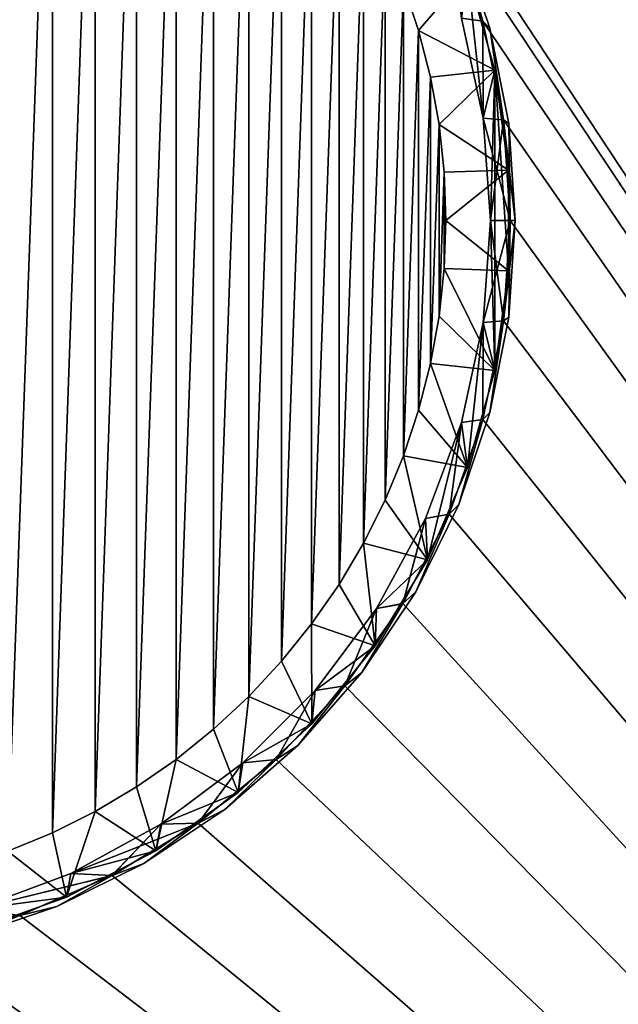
# Model space of a CAD drawing. Header units: metres. Extents: x -50 to 50, y -50 to 50.
# Tile 5 of 10: x 5 to 17, y -16 to 4. Entities that reach past the tile are written whole.
import ezdxf

# ---------------------------------------------------------------- set-up
doc = ezdxf.new("R2010")
doc.units = ezdxf.units.M
doc.layers.add('solid_BATH_SPOUT-SQUARE_ASM_SW0001', color=7, linetype='CONTINUOUS')

msp = doc.modelspace()

# ---------------------------------------------------------------- linework, layer by layer
at = {"layer": 'solid_BATH_SPOUT-SQUARE_ASM_SW0001'}
for points in [[(49.5, 48, 38.299999), (-49.5, 48, 38.299999), (-49.5, -48, 38.299999)], [(49.5, 48, 38.299999), (-49.5, -48, 38.299999), (49.5, -48, 38.299999)], [(49.5, 48, 31.5), (49.5, -48, 31.5), (12.730918, 7.741664, 31.5)], [(4.752854, 12.742458, -181.5), (5.649739, 12.37093, -181.5), (4.752854, -12.742458, -181.5)], [(5.649739, 12.37093, -181.5), (5.649739, -12.37093, -181.5), (4.752854, -12.742458, -181.5)], [(5.649739, 12.37093, -181.5), (6.517707, 11.936453, -181.5), (5.649739, -12.37093, -181.5)], [(6.517707, 11.936453, -181.5), (6.517707, -11.936453, -181.5), (5.649739, -12.37093, -181.5)], [(6.517707, 11.936453, -181.5), (7.352568, 11.441133, -181.5), (6.517707, -11.936453, -181.5)], [(7.352568, 11.441133, -181.5), (7.352568, -11.441133, -181.5), (6.517707, -11.936453, -181.5)], [(7.352568, 11.441133, -181.5), (8.150232, 10.887319, -181.5), (7.352568, -11.441133, -181.5)], [(8.150232, 10.887319, -181.5), (8.150232, -10.887319, -181.5), (7.352568, -11.441133, -181.5)], [(8.150232, 10.887319, -181.5), (8.906219, 10.278077, -181.5), (8.150232, -10.887319, -181.5)], [(8.906219, 10.278077, -181.5), (8.906219, -10.278077, -181.5), (8.150232, -10.887319, -181.5)], [(8.906219, 10.278077, -181.5), (9.616636, 9.616636, -181.5), (8.906219, -10.278077, -181.5)], [(9.616636, 9.616636, -181.5), (9.616636, -9.616636, -181.5), (8.906219, -10.278077, -181.5)], [(9.616636, 9.616636, -181.5), (10.278077, 8.906219, -181.5), (9.616636, -9.616636, -181.5)], [(10.278077, 8.906219, -181.5), (10.278077, -8.906219, -181.5), (9.616636, -9.616636, -181.5)], [(10.278077, 8.906219, -181.5), (10.887319, 8.150232, -181.5), (10.278077, -8.906219, -181.5)], [(10.887319, 8.150232, -181.5), (10.887319, -8.150232, -181.5), (10.278077, -8.906219, -181.5)], [(10.887319, 8.150232, -181.5), (11.441133, 7.352568, -181.5), (10.887319, -8.150232, -181.5)], [(49.5, -48, 31.5), (13.666381, 5.936296, 31.5), (12.730918, 7.741664, 31.5)], [(11.441133, 7.352568, -181.5), (11.441133, -7.352568, -181.5), (10.887319, -8.150232, -181.5)], [(11.441133, 7.352568, -181.5), (11.936453, 6.517707, -181.5), (11.441133, -7.352568, -181.5)], [(11.936453, 6.517707, -181.5), (11.936453, -6.517707, -181.5), (11.441133, -7.352568, -181.5)], [(11.936453, 6.517707, -181.5), (12.37093, 5.649739, -181.5), (11.936453, -6.517707, -181.5)], [(13.666381, 5.936296, 31.5), (14.347519, 4.019683, 5), (13.666544, 5.935827, 5)], [(13.666381, 5.936296, 31.5), (14.347501, 4.019837, 31.5), (14.347519, 4.019683, 5)], [(49.5, -48, 31.5), (14.347501, 4.019837, 31.5), (13.666381, 5.936296, 31.5)], [(13.666493, 5.936071, -106.5), (14.347445, 4.020052, -106.5), (13.666541, 5.935887, -136)], [(13.858262, 5.740085, -106.326797), (14.347445, 4.020052, -106.5), (13.666493, 5.936071, -106.5)], [(13.666493, 5.936071, -25), (14.347445, 4.020052, -25), (13.858262, 5.740085, -25.173204)], [(14.347379, 4.020259, 4.5), (14.347445, 4.020052, -25), (13.666493, 5.936071, -25)], [(13.666505, 5.935973, 4.5), (14.347379, 4.020259, 4.5), (13.666493, 5.936071, -25)], [(13.912678, 4.085024, 4.5), (14.347379, 4.020259, 4.5), (13.666505, 5.935973, 4.5)], [(13.666541, 5.935887, -136), (14.34739, 4.020215, -136), (13.912686, 4.084996, -136)], [(14.347445, 4.020052, -106.5), (14.34739, 4.020215, -136), (13.666541, 5.935887, -136)], [(13.912601, 4.085269, 5), (13.666544, 5.935827, 5), (14.347519, 4.019683, 5)], [(12.37093, 5.649739, -181.5), (12.37093, -5.649739, -181.5), (11.936453, -6.517707, -181.5)], [(12.37093, 5.649739, -181.5), (12.742458, 4.752854, -181.5), (12.37093, -5.649739, -181.5)], [(14.488854, 3.882408, -106.326797), (14.347445, 4.020052, -106.5), (13.858262, 5.740085, -106.326797)], [(14.347445, 4.020052, -25), (14.488854, 3.882408, -25.173204), (13.858262, 5.740085, -25.173204)], [(13.858262, 5.740085, -106.326797), (13.858262, 5.740085, -25.173204), (14.488854, 3.882408, -25.173204)], [(14.488854, 3.882408, -106.326797), (13.858262, 5.740085, -106.326797), (14.488854, 3.882408, -25.173204)], [(14.039688, 4.989707, -180.199997), (13.049136, 3.831446, -181.5), (12.742458, 4.752854, -181.5)], [(14.588353, 3.031494, -180.199997), (13.049136, 3.831446, -181.5), (14.039688, 4.989707, -180.199997)], [(14.039612, 4.989853, -136.5), (13.912682, 4.084998, -136.5), (14.352381, 2.063604, -136.5)], [(14.039612, 4.989853, -136.5), (14.352381, 2.063604, -136.5), (14.588353, 3.031471, -136.5)], [(14.039688, 4.989707, -180.199997), (14.039612, 4.989853, -136.5), (14.588353, 3.031471, -136.5)], [(14.588353, 3.031494, -180.199997), (14.039688, 4.989707, -180.199997), (14.588353, 3.031471, -136.5)], [(12.742458, 4.752854, -181.5), (12.742458, -4.752854, -181.5), (12.37093, -5.649739, -181.5)], [(12.742458, 4.752854, -181.5), (13.049136, 3.831446, -181.5), (12.742458, -4.752854, -181.5)], [(14.352387, 2.06351, 5), (13.912601, 4.085269, 5), (14.347519, 4.019683, 5)], [(13.912678, 4.085024, 4.5), (13.912601, 4.085269, 5), (14.352387, 2.06351, 5)], [(13.912678, 4.085024, 4.5), (14.352387, 2.06351, 5), (14.352376, 2.063531, 4.5)], [(13.912678, 4.085024, 4.5), (14.352376, 2.063531, 4.5), (14.347379, 4.020259, 4.5)], [(13.912682, 4.084998, -136.5), (13.912686, 4.084996, -136), (14.352382, 2.063486, -136)], [(14.352381, 2.063604, -136.5), (13.912682, 4.084998, -136.5), (14.352382, 2.063486, -136)], [(14.34739, 4.020215, -136), (14.352382, 2.063486, -136), (13.912686, 4.084996, -136)], [(14.347379, 4.020259, 4.5), (14.761208, 2.028804, 4.5), (14.347445, 4.020052, -25)], [(14.352376, 2.063531, 4.5), (14.761208, 2.028804, 4.5), (14.347379, 4.020259, 4.5)], [(14.34739, 4.020215, -136), (14.761213, 2.028766, -136), (14.352382, 2.063486, -136)], [(14.761226, 2.028847, -106.5), (14.761213, 2.028766, -136), (14.34739, 4.020215, -136)], [(14.347445, 4.020052, -106.5), (14.761226, 2.028847, -106.5), (14.34739, 4.020215, -136)], [(14.488854, 3.882408, -106.326797), (14.761226, 2.028847, -106.5), (14.347445, 4.020052, -106.5)], [(14.347445, 4.020052, -25), (14.761226, 2.028847, -25), (14.488854, 3.882408, -25.173204)], [(14.761208, 2.028804, 4.5), (14.761226, 2.028847, -25), (14.347445, 4.020052, -25)], [(14.347501, 4.019837, 31.5), (14.761235, 2.028713, 5), (14.347519, 4.019683, 5)], [(14.347501, 4.019837, 31.5), (14.761194, 2.028933, 31.5), (14.761235, 2.028713, 5)], [(49.5, -48, 31.5), (14.761194, 2.028933, 31.5), (14.347501, 4.019837, 31.5)], [(14.352387, 2.06351, 5), (14.347519, 4.019683, 5), (14.761235, 2.028713, 5)], [(13.049136, 3.831446, -181.5), (13.049136, -3.831446, -181.5), (12.742458, -4.752854, -181.5)], [(13.049136, 3.831446, -181.5), (13.28921, 2.890746, -181.5), (13.049136, -3.831446, -181.5)], [(14.588353, 3.031494, -180.199997), (13.28921, 2.890746, -181.5), (13.049136, 3.831446, -181.5)], [(14.871679, 1.957846, -106.326797), (14.761226, 2.028847, -106.5), (14.488854, 3.882408, -106.326797)], [(14.761226, 2.028847, -25), (14.871679, 1.957846, -25.173204), (14.488854, 3.882408, -25.173204)], [(14.488854, 3.882408, -106.326797), (14.488854, 3.882408, -25.173204), (14.871679, 1.957846, -25.173204)], [(14.871679, 1.957846, -106.326797), (14.488854, 3.882408, -106.326797), (14.871679, 1.957846, -25.173204)], [(14.588353, 3.031494, -180.199997), (13.461543, 1.935518, -181.5), (13.28921, 2.890746, -181.5)], [(14.865265, 1.016812, -180.199997), (13.461543, 1.935518, -181.5), (14.588353, 3.031494, -180.199997)], [(14.588353, 3.031471, -136.5), (14.352381, 2.063604, -136.5), (14.5, 0, -136.5)], [(14.588353, 3.031471, -136.5), (14.5, 0, -136.5), (14.588358, -3.031446, -136.5)], [(14.588353, 3.031494, -180.199997), (14.588353, 3.031471, -136.5), (14.865252, 1.016848, -136.5)], [(14.865265, 1.016812, -180.199997), (14.588353, 3.031494, -180.199997), (14.865252, 1.016848, -136.5)], [(14.588353, 3.031471, -136.5), (14.588358, -3.031446, -136.5), (14.865253, -1.016817, -136.5)], [(14.588353, 3.031471, -136.5), (14.865253, -1.016817, -136.5), (14.865252, 1.016848, -136.5)], [(13.28921, 2.890746, -181.5), (13.28921, -2.890746, -181.5), (13.049136, -3.831446, -181.5)], [(13.28921, 2.890746, -181.5), (13.461543, 1.935518, -181.5), (13.28921, -2.890746, -181.5)], [(14.352376, 2.063531, 4.5), (14.352387, 2.06351, 5), (14.5, 0, 5)], [(14.352376, 2.063531, 4.5), (14.5, 0, 5), (14.5, 0.000016, 4.5)], [(14.352376, 2.063531, 4.5), (14.5, 0.000016, 4.5), (14.761208, 2.028804, 4.5)], [(14.352381, 2.063604, -136.5), (14.352382, 2.063486, -136), (14.5, -0.000016, -136)], [(14.5, 0, -136.5), (14.352381, 2.063604, -136.5), (14.5, -0.000016, -136)], [(14.9, 0, -136), (14.5, -0.000016, -136), (14.352382, 2.063486, -136)], [(14.761213, 2.028766, -136), (14.9, 0, -136), (14.352382, 2.063486, -136)], [(14.352387, 2.06351, 5), (14.761235, 2.028713, 5), (14.9, 0, 5)], [(14.5, 0, 5), (14.352387, 2.06351, 5), (14.9, 0, 5)], [(14.5, 0.000016, 4.5), (14.9, 0, 4.5), (14.761208, 2.028804, 4.5)], [(14.761194, 2.028933, 31.5), (14.9, 0, 31.5), (14.761235, 2.028713, 5)], [(49.5, -48, 31.5), (14.9, 0, 31.5), (14.761194, 2.028933, 31.5)], [(14.761208, 2.028804, 4.5), (14.9, 0, 4.5), (14.761226, 2.028847, -25)], [(14.761226, 2.028847, -106.5), (14.9, 0, -106.5), (14.761213, 2.028766, -136)], [(14.9, 0, -106.5), (14.9, 0, -136), (14.761213, 2.028766, -136)], [(15, 0, -106.326797), (14.9, 0, -106.5), (14.761226, 2.028847, -106.5)], [(14.871679, 1.957846, -106.326797), (15, 0, -106.326797), (14.761226, 2.028847, -106.5)], [(14.761226, 2.028847, -25), (14.9, 0, -25), (14.871679, 1.957846, -25.173204)], [(14.9, 0, 4.5), (14.9, 0, -25), (14.761226, 2.028847, -25)], [(14.9, 0, 31.5), (14.9, 0, 5), (14.761235, 2.028713, 5)], [(13.461543, 1.935518, -181.5), (13.461543, -1.935518, -181.5), (13.28921, -2.890746, -181.5)], [(13.461543, 1.935518, -181.5), (13.565325, 0.970383, -181.5), (13.461543, -1.935518, -181.5)], [(14.865265, 1.016812, -180.199997), (13.565325, 0.970383, -181.5), (13.461543, 1.935518, -181.5)], [(14.871679, 1.957846, -106.326797), (15, 0, -25.173204), (15, 0, -106.326797)], [(14.9, 0, -25), (15, 0, -25.173204), (14.871679, 1.957846, -25.173204)], [(14.871679, 1.957846, -106.326797), (14.871679, 1.957846, -25.173204), (15, 0, -25.173204)], [(14.865265, 1.016812, -180.199997), (13.6, 0, -181.5), (13.565325, 0.970383, -181.5)], [(14.865265, -1.016812, -180.199997), (13.6, 0, -181.5), (14.865265, 1.016812, -180.199997)], [(14.865265, 1.016812, -180.199997), (14.865252, 1.016848, -136.5), (14.865253, -1.016817, -136.5)], [(14.865265, -1.016812, -180.199997), (14.865265, 1.016812, -180.199997), (14.865253, -1.016817, -136.5)], [(13.565325, 0.970383, -181.5), (13.565325, -0.970383, -181.5), (13.461543, -1.935518, -181.5)], [(13.565325, 0.970383, -181.5), (13.6, 0, -181.5), (13.565325, -0.970383, -181.5)], [(14.5, 0.000016, 4.5), (14.352387, -2.06351, 5), (14.352382, -2.063486, 4.5)], [(14.5, 0.000016, 4.5), (14.352382, -2.063486, 4.5), (14.9, 0, 4.5)], [(14.5, 0.000016, 4.5), (14.5, 0, 5), (14.352387, -2.06351, 5)], [(14.5, 0, 5), (14.9, 0, 5), (14.761234, -2.028723, 5)], [(14.761194, -2.028933, 31.5), (14.761234, -2.028723, 5), (14.9, 0, 5)], [(14.9, 0, 31.5), (14.761194, -2.028933, 31.5), (14.9, 0, 5)], [(14.761226, -2.028847, -106.5), (14.9, 0, -136), (14.9, 0, -106.5)], [(14.871679, -1.957846, -106.326797), (14.761226, -2.028847, -106.5), (14.9, 0, -106.5)], [(15, 0, -106.326797), (14.871679, -1.957846, -106.326797), (14.9, 0, -106.5)], [(14.865265, -1.016812, -180.199997), (13.565325, -0.970383, -181.5), (13.6, 0, -181.5)], [(14.5, 0, -136.5), (14.5, -0.000016, -136), (14.352376, -2.063531, -136)], [(14.352381, -2.063604, -136.5), (14.5, 0, -136.5), (14.352376, -2.063531, -136)], [(14.761208, -2.028804, -136), (14.352376, -2.063531, -136), (14.5, -0.000016, -136)], [(14.588358, -3.031446, -136.5), (14.5, 0, -136.5), (14.352381, -2.063604, -136.5)], [(14.352382, -2.063486, 4.5), (14.761213, -2.028766, 4.5), (14.9, 0, 4.5)], [(14.352387, -2.06351, 5), (14.5, 0, 5), (14.761234, -2.028723, 5)], [(14.761208, -2.028804, -136), (14.5, -0.000016, -136), (14.9, 0, -136)], [(49.5, -48, 31.5), (14.761194, -2.028933, 31.5), (14.9, 0, 31.5)], [(14.761226, -2.028847, -106.5), (14.761208, -2.028804, -136), (14.9, 0, -136)], [(14.761213, -2.028766, 4.5), (14.761226, -2.028847, -25), (14.9, 0, -25)], [(14.9, 0, 4.5), (14.761213, -2.028766, 4.5), (14.9, 0, -25)], [(14.761226, -2.028847, -25), (15, 0, -25.173204), (14.9, 0, -25)], [(14.761226, -2.028847, -25), (14.871679, -1.957846, -25.173204), (15, 0, -25.173204)], [(14.871679, -1.957846, -25.173204), (14.871679, -1.957846, -106.326797), (15, 0, -106.326797)], [(14.871679, -1.957846, -25.173204), (15, 0, -106.326797), (15, 0, -25.173204)], [(14.588353, -3.031494, -180.199997), (13.461543, -1.935518, -181.5), (13.565325, -0.970383, -181.5)], [(14.588353, -3.031494, -180.199997), (13.565325, -0.970383, -181.5), (14.865265, -1.016812, -180.199997)], [(14.588353, -3.031494, -180.199997), (14.865265, -1.016812, -180.199997), (14.588358, -3.031446, -136.5)], [(14.865265, -1.016812, -180.199997), (14.865253, -1.016817, -136.5), (14.588358, -3.031446, -136.5)], [(14.588353, -3.031494, -180.199997), (13.28921, -2.890746, -181.5), (13.461543, -1.935518, -181.5)], [(14.871679, -1.957846, -106.326797), (14.488854, -3.882408, -106.326797), (14.761226, -2.028847, -106.5)], [(14.488854, -3.882408, -25.173204), (14.488854, -3.882408, -106.326797), (14.871679, -1.957846, -106.326797)], [(14.871679, -1.957846, -25.173204), (14.488854, -3.882408, -25.173204), (14.871679, -1.957846, -106.326797)], [(14.761226, -2.028847, -25), (14.488854, -3.882408, -25.173204), (14.871679, -1.957846, -25.173204)], [(14.352382, -2.063486, 4.5), (14.352387, -2.06351, 5), (13.912601, -4.085269, 5)], [(14.352382, -2.063486, 4.5), (13.912601, -4.085269, 5), (13.912686, -4.084996, 4.5)], [(13.912601, -4.085269, 5), (14.352387, -2.06351, 5), (14.347515, -4.0197, 5)], [(14.352381, -2.063604, -136.5), (14.352376, -2.063531, -136), (13.912678, -4.085024, -136)], [(14.347379, -4.020259, -136), (13.912678, -4.085024, -136), (14.352376, -2.063531, -136)], [(13.912682, -4.084998, -136.5), (14.352381, -2.063604, -136.5), (13.912678, -4.085024, -136)], [(14.039624, -4.98982, -136.5), (14.352381, -2.063604, -136.5), (13.912682, -4.084998, -136.5)], [(14.352382, -2.063486, 4.5), (13.912686, -4.084996, 4.5), (14.34739, -4.020215, 4.5)], [(14.588358, -3.031446, -136.5), (14.352381, -2.063604, -136.5), (14.039624, -4.98982, -136.5)], [(14.761208, -2.028804, -136), (14.347379, -4.020259, -136), (14.352376, -2.063531, -136)], [(14.347445, -4.020052, -106.5), (14.347379, -4.020259, -136), (14.761208, -2.028804, -136)], [(14.761213, -2.028766, 4.5), (14.34739, -4.020215, 4.5), (14.761226, -2.028847, -25)], [(14.352382, -2.063486, 4.5), (14.34739, -4.020215, 4.5), (14.761213, -2.028766, 4.5)], [(14.34739, -4.020215, 4.5), (14.347445, -4.020052, -25), (14.761226, -2.028847, -25)], [(14.761226, -2.028847, -106.5), (14.347445, -4.020052, -106.5), (14.761208, -2.028804, -136)], [(14.488854, -3.882408, -106.326797), (14.347445, -4.020052, -106.5), (14.761226, -2.028847, -106.5)], [(14.761226, -2.028847, -25), (14.347445, -4.020052, -25), (14.488854, -3.882408, -25.173204)], [(14.347501, -4.019837, 31.5), (14.347515, -4.0197, 5), (14.761234, -2.028723, 5)], [(14.761194, -2.028933, 31.5), (14.347501, -4.019837, 31.5), (14.761234, -2.028723, 5)], [(49.5, -48, 31.5), (14.347501, -4.019837, 31.5), (14.761194, -2.028933, 31.5)], [(14.352387, -2.06351, 5), (14.761234, -2.028723, 5), (14.347515, -4.0197, 5)], [(14.039688, -4.989707, -180.199997), (13.049136, -3.831446, -181.5), (13.28921, -2.890746, -181.5)], [(14.039688, -4.989707, -180.199997), (13.28921, -2.890746, -181.5), (14.588353, -3.031494, -180.199997)], [(14.588353, -3.031494, -180.199997), (14.588358, -3.031446, -136.5), (14.039624, -4.98982, -136.5)], [(14.039688, -4.989707, -180.199997), (14.588353, -3.031494, -180.199997), (14.039624, -4.98982, -136.5)], [(14.039688, -4.989707, -180.199997), (12.742458, -4.752854, -181.5), (13.049136, -3.831446, -181.5)], [(14.488854, -3.882408, -106.326797), (13.858262, -5.740085, -106.326797), (14.347445, -4.020052, -106.5)], [(13.858262, -5.740085, -25.173204), (13.858262, -5.740085, -106.326797), (14.488854, -3.882408, -106.326797)], [(14.488854, -3.882408, -25.173204), (13.858262, -5.740085, -25.173204), (14.488854, -3.882408, -106.326797)], [(14.347445, -4.020052, -25), (13.858262, -5.740085, -25.173204), (14.488854, -3.882408, -25.173204)], [(13.189594, -6.023618, -136.5), (13.912682, -4.084998, -136.5), (13.189703, -6.023412, -136)], [(13.229555, -6.854832, -136.5), (13.912682, -4.084998, -136.5), (13.189594, -6.023618, -136.5)], [(13.912686, -4.084996, 4.5), (13.912601, -4.085269, 5), (13.189699, -6.023375, 5)], [(13.912686, -4.084996, 4.5), (13.189699, -6.023375, 5), (13.189699, -6.02342, 4.5)], [(13.912686, -4.084996, 4.5), (13.189699, -6.02342, 4.5), (13.666541, -5.935887, 4.5)], [(13.189699, -6.023375, 5), (13.912601, -4.085269, 5), (13.666536, -5.935846, 5)], [(13.912682, -4.084998, -136.5), (13.912678, -4.085024, -136), (13.189703, -6.023412, -136)], [(13.666505, -5.935973, -136), (13.189703, -6.023412, -136), (13.912678, -4.085024, -136)], [(14.039624, -4.98982, -136.5), (13.912682, -4.084998, -136.5), (13.229555, -6.854832, -136.5)], [(13.666381, -5.936296, 31.5), (13.666536, -5.935846, 5), (14.347515, -4.0197, 5)], [(14.347501, -4.019837, 31.5), (13.666381, -5.936296, 31.5), (14.347515, -4.0197, 5)], [(49.5, -48, 31.5), (13.666381, -5.936296, 31.5), (14.347501, -4.019837, 31.5)], [(14.347445, -4.020052, -106.5), (13.666493, -5.936071, -106.5), (14.347379, -4.020259, -136)], [(13.858262, -5.740085, -106.326797), (13.666493, -5.936071, -106.5), (14.347445, -4.020052, -106.5)], [(14.347445, -4.020052, -25), (13.666493, -5.936071, -25), (13.858262, -5.740085, -25.173204)], [(13.666541, -5.935887, 4.5), (13.666493, -5.936071, -25), (14.347445, -4.020052, -25)], [(13.666493, -5.936071, -106.5), (13.666505, -5.935973, -136), (14.347379, -4.020259, -136)], [(14.347379, -4.020259, -136), (13.666505, -5.935973, -136), (13.912678, -4.085024, -136)], [(13.912601, -4.085269, 5), (14.347515, -4.0197, 5), (13.666536, -5.935846, 5)], [(14.34739, -4.020215, 4.5), (13.666541, -5.935887, 4.5), (14.347445, -4.020052, -25)], [(13.912686, -4.084996, 4.5), (13.666541, -5.935887, 4.5), (14.34739, -4.020215, 4.5)], [(13.22949, -6.854969, -180.199997), (12.37093, -5.649739, -181.5), (12.742458, -4.752854, -181.5)], [(13.22949, -6.854969, -180.199997), (12.742458, -4.752854, -181.5), (14.039688, -4.989707, -180.199997)], [(13.22949, -6.854969, -180.199997), (14.039688, -4.989707, -180.199997), (13.229555, -6.854832, -136.5)], [(14.039688, -4.989707, -180.199997), (14.039624, -4.98982, -136.5), (13.229555, -6.854832, -136.5)], [(13.22949, -6.854969, -180.199997), (11.936453, -6.517707, -181.5), (12.37093, -5.649739, -181.5)], [(13.858262, -5.740085, -106.326797), (12.990471, -7.499844, -106.326797), (13.666493, -5.936071, -106.5)], [(12.990471, -7.499844, -25.173204), (12.990471, -7.499844, -106.326797), (13.858262, -5.740085, -106.326797)], [(13.858262, -5.740085, -25.173204), (12.990471, -7.499844, -25.173204), (13.858262, -5.740085, -106.326797)], [(13.666493, -5.936071, -25), (12.990471, -7.499844, -25.173204), (13.858262, -5.740085, -25.173204)], [(13.666505, -5.935973, -136), (12.730798, -7.741871, -136), (13.189703, -6.023412, -136)], [(12.730954, -7.741629, -106.5), (12.730798, -7.741871, -136), (13.666505, -5.935973, -136)], [(13.666541, -5.935887, 4.5), (12.730851, -7.741784, 4.5), (13.666493, -5.936071, -25)], [(13.189699, -6.02342, 4.5), (12.730851, -7.741784, 4.5), (13.666541, -5.935887, 4.5)], [(12.730851, -7.741784, 4.5), (12.730954, -7.741629, -25), (13.666493, -5.936071, -25)], [(12.730918, -7.741664, 31.5), (12.730965, -7.741474, 5), (13.666536, -5.935846, 5)], [(13.666381, -5.936296, 31.5), (12.730918, -7.741664, 31.5), (13.666536, -5.935846, 5)], [(49.5, -48, 31.5), (12.730918, -7.741664, 31.5), (13.666381, -5.936296, 31.5)], [(13.666493, -5.936071, -106.5), (12.730954, -7.741629, -106.5), (13.666505, -5.935973, -136)], [(12.990471, -7.499844, -106.326797), (12.730954, -7.741629, -106.5), (13.666493, -5.936071, -106.5)], [(13.666493, -5.936071, -25), (12.730954, -7.741629, -25), (12.990471, -7.499844, -25.173204)], [(13.189699, -6.023375, 5), (13.666536, -5.935846, 5), (12.730965, -7.741474, 5)], [(13.189699, -6.02342, 4.5), (12.19805, -7.839468, 5), (12.197892, -7.83969, 4.5)], [(13.189699, -6.02342, 4.5), (12.197892, -7.83969, 4.5), (12.730851, -7.741784, 4.5)], [(13.189594, -6.023618, -136.5), (13.189703, -6.023412, -136), (12.197912, -7.83966, -136)], [(12.730798, -7.741871, -136), (12.197912, -7.83966, -136), (13.189703, -6.023412, -136)], [(12.198266, -7.839135, -136.5), (13.189594, -6.023618, -136.5), (12.197912, -7.83966, -136)], [(12.19805, -7.839468, 5), (13.189699, -6.023375, 5), (12.730965, -7.741474, 5)], [(13.189699, -6.02342, 4.5), (13.189699, -6.023375, 5), (12.19805, -7.839468, 5)], [(13.229555, -6.854832, -136.5), (13.189594, -6.023618, -136.5), (12.198266, -7.839135, -136.5)], [(12.172852, -8.592537, -180.199997), (11.441133, -7.352568, -181.5), (11.936453, -6.517707, -181.5)], [(12.172852, -8.592537, -180.199997), (11.936453, -6.517707, -181.5), (13.22949, -6.854969, -180.199997)], [(13.229555, -6.854832, -136.5), (12.198266, -7.839135, -136.5), (12.17272, -8.592669, -136.5)], [(13.22949, -6.854969, -180.199997), (13.229555, -6.854832, -136.5), (12.17272, -8.592669, -136.5)], [(12.172852, -8.592537, -180.199997), (13.22949, -6.854969, -180.199997), (12.17272, -8.592669, -136.5)], [(12.172852, -8.592537, -180.199997), (10.887319, -8.150232, -181.5), (11.441133, -7.352568, -181.5)], [(12.990471, -7.499844, -106.326797), (11.900135, -9.131638, -106.326797), (12.730954, -7.741629, -106.5)], [(11.900135, -9.131638, -25.173204), (11.900135, -9.131638, -106.326797), (12.990471, -7.499844, -106.326797)], [(12.990471, -7.499844, -25.173204), (11.900135, -9.131638, -25.173204), (12.990471, -7.499844, -106.326797)], [(12.730954, -7.741629, -25), (11.900135, -9.131638, -25.173204), (12.990471, -7.499844, -25.173204)], [(11.557996, -9.403326, 31.5), (11.5582, -9.402953, 5), (12.730965, -7.741474, 5)], [(12.730918, -7.741664, 31.5), (11.557996, -9.403326, 31.5), (12.730965, -7.741474, 5)], [(49.5, -48, 31.5), (11.557996, -9.403326, 31.5), (12.730918, -7.741664, 31.5)], [(12.730954, -7.741629, -106.5), (11.558002, -9.40333, -106.5), (12.730798, -7.741871, -136)], [(11.900135, -9.131638, -106.326797), (11.558002, -9.40333, -106.5), (12.730954, -7.741629, -106.5)], [(12.730954, -7.741629, -25), (11.558002, -9.40333, -25), (11.900135, -9.131638, -25.173204)], [(11.558152, -9.403144, 4.5), (11.558002, -9.40333, -25), (12.730954, -7.741629, -25)], [(11.558002, -9.40333, -106.5), (11.558109, -9.403194, -136), (12.730798, -7.741871, -136)], [(12.730798, -7.741871, -136), (11.558109, -9.403194, -136), (12.197912, -7.83966, -136)], [(12.730851, -7.741784, 4.5), (11.558152, -9.403144, 4.5), (12.730954, -7.741629, -25)], [(12.197892, -7.83969, 4.5), (11.558152, -9.403144, 4.5), (12.730851, -7.741784, 4.5)], [(12.19805, -7.839468, 5), (12.730965, -7.741474, 5), (11.5582, -9.402953, 5)], [(10.958244, -9.495601, -136.5), (12.198266, -7.839135, -136.5), (10.958642, -9.495106, -136)], [(12.17272, -8.592669, -136.5), (12.198266, -7.839135, -136.5), (10.958244, -9.495601, -136.5)], [(10.958488, -9.495312, 5), (12.19805, -7.839468, 5), (11.5582, -9.402953, 5)], [(12.197892, -7.83969, 4.5), (12.19805, -7.839468, 5), (10.958488, -9.495312, 5)], [(12.197892, -7.83969, 4.5), (10.958488, -9.495312, 5), (10.958603, -9.495151, 4.5)], [(12.197892, -7.83969, 4.5), (10.958603, -9.495151, 4.5), (11.558152, -9.403144, 4.5)], [(12.198266, -7.839135, -136.5), (12.197912, -7.83966, -136), (10.958642, -9.495106, -136)], [(11.558109, -9.403194, -136), (10.958642, -9.495106, -136), (12.197912, -7.83966, -136)], [(10.889456, -10.170042, -180.199997), (10.278077, -8.906219, -181.5), (10.887319, -8.150232, -181.5)], [(10.889456, -10.170042, -180.199997), (10.887319, -8.150232, -181.5), (12.172852, -8.592537, -180.199997)], [(10.889456, -10.170042, -180.199997), (12.172852, -8.592537, -180.199997), (10.889634, -10.169843, -136.5)], [(12.172852, -8.592537, -180.199997), (12.17272, -8.592669, -136.5), (10.889634, -10.169843, -136.5)], [(12.17272, -8.592669, -136.5), (10.958244, -9.495601, -136.5), (10.889634, -10.169843, -136.5)], [(10.889456, -10.170042, -180.199997), (9.616636, -9.616636, -181.5), (10.278077, -8.906219, -181.5)], [(11.900135, -9.131638, -106.326797), (10.606602, -10.606602, -106.326797), (11.558002, -9.40333, -106.5)], [(10.606602, -10.606602, -25.173204), (10.606602, -10.606602, -106.326797), (11.900135, -9.131638, -106.326797)], [(11.900135, -9.131638, -25.173204), (10.606602, -10.606602, -25.173204), (11.900135, -9.131638, -106.326797)], [(11.558002, -9.40333, -25), (10.606602, -10.606602, -25.173204), (11.900135, -9.131638, -25.173204)], [(9.495312, -10.958488, 5), (10.958488, -9.495312, 5), (10.170055, -10.889325, 5)], [(9.495447, -10.958397, 4.5), (10.958488, -9.495312, 5), (9.495312, -10.958488, 5)], [(10.958603, -9.495151, 4.5), (10.958488, -9.495312, 5), (9.495447, -10.958397, 4.5)], [(10.958603, -9.495151, 4.5), (9.495447, -10.958397, 4.5), (10.169915, -10.889512, 4.5)], [(10.958244, -9.495601, -136.5), (10.958642, -9.495106, -136), (9.495502, -10.958348, -136)], [(10.169869, -10.889556, -136), (9.495502, -10.958348, -136), (10.958642, -9.495106, -136)], [(9.495601, -10.958244, -136.5), (10.958244, -9.495601, -136.5), (9.495502, -10.958348, -136)], [(10.889634, -10.169843, -136.5), (10.958244, -9.495601, -136.5), (9.495601, -10.958244, -136.5)], [(11.558109, -9.403194, -136), (10.169869, -10.889556, -136), (10.958642, -9.495106, -136)], [(10.169997, -10.889498, -106.5), (10.169869, -10.889556, -136), (11.558109, -9.403194, -136)], [(11.558152, -9.403144, 4.5), (10.169915, -10.889512, 4.5), (11.558002, -9.40333, -25)], [(10.958603, -9.495151, 4.5), (10.169915, -10.889512, 4.5), (11.558152, -9.403144, 4.5)], [(10.169915, -10.889512, 4.5), (10.169997, -10.889498, -25), (11.558002, -9.40333, -25)], [(11.558002, -9.40333, -106.5), (10.169997, -10.889498, -106.5), (11.558109, -9.403194, -136)], [(10.606602, -10.606602, -106.326797), (10.169997, -10.889498, -106.5), (11.558002, -9.40333, -106.5)], [(11.558002, -9.40333, -25), (10.169997, -10.889498, -25), (10.606602, -10.606602, -25.173204)], [(10.958488, -9.495312, 5), (11.5582, -9.402953, 5), (10.170055, -10.889325, 5)], [(11.557996, -9.403326, 31.5), (10.170055, -10.889325, 5), (11.5582, -9.402953, 5)], [(11.557996, -9.403326, 31.5), (10.170092, -10.889384, 31.5), (10.170055, -10.889325, 5)], [(49.5, -48, 31.5), (10.170092, -10.889384, 31.5), (11.557996, -9.403326, 31.5)], [(9.403211, -11.558098, -180.199997), (8.906219, -10.278077, -181.5), (9.616636, -9.616636, -181.5)], [(9.403211, -11.558098, -180.199997), (9.616636, -9.616636, -181.5), (10.889456, -10.170042, -180.199997)], [(9.403211, -11.558098, -180.199997), (8.150232, -10.887319, -181.5), (8.906219, -10.278077, -181.5)], [(10.889634, -10.169843, -136.5), (9.495601, -10.958244, -136.5), (9.403071, -11.558171, -136.5)], [(10.889456, -10.170042, -180.199997), (10.889634, -10.169843, -136.5), (9.403071, -11.558171, -136.5)], [(9.403211, -11.558098, -180.199997), (10.889456, -10.170042, -180.199997), (9.403071, -11.558171, -136.5)], [(10.606602, -10.606602, -106.326797), (9.131638, -11.900135, -106.326797), (10.169997, -10.889498, -106.5)], [(9.131638, -11.900135, -25.173204), (9.131638, -11.900135, -106.326797), (10.606602, -10.606602, -106.326797)], [(10.606602, -10.606602, -25.173204), (9.131638, -11.900135, -25.173204), (10.606602, -10.606602, -106.326797)], [(10.169997, -10.889498, -25), (9.131638, -11.900135, -25.173204), (10.606602, -10.606602, -25.173204)], [(7.741801, -12.730849, -180.199997), (7.352568, -11.441133, -181.5), (8.150232, -10.887319, -181.5)], [(7.741801, -12.730849, -180.199997), (8.150232, -10.887319, -181.5), (9.403211, -11.558098, -180.199997)], [(9.495312, -10.958488, 5), (10.170055, -10.889325, 5), (8.592358, -12.172881, 5)], [(10.170092, -10.889384, 31.5), (8.592358, -12.172881, 5), (10.170055, -10.889325, 5)], [(10.170092, -10.889384, 31.5), (8.592485, -12.172887, 31.5), (8.592358, -12.172881, 5)], [(49.5, -48, 31.5), (8.592485, -12.172887, 31.5), (10.170092, -10.889384, 31.5)], [(10.169997, -10.889498, -106.5), (8.59282, -12.172651, -106.5), (10.169869, -10.889556, -136)], [(9.131638, -11.900135, -106.326797), (8.59282, -12.172651, -106.5), (10.169997, -10.889498, -106.5)], [(10.169997, -10.889498, -25), (8.59282, -12.172651, -25), (9.131638, -11.900135, -25.173204)], [(8.592907, -12.172585, 4.5), (8.59282, -12.172651, -25), (10.169997, -10.889498, -25)], [(8.59282, -12.172651, -106.5), (8.592864, -12.172617, -136), (10.169869, -10.889556, -136)], [(10.169869, -10.889556, -136), (8.592864, -12.172617, -136), (9.495502, -10.958348, -136)], [(10.169915, -10.889512, 4.5), (8.592907, -12.172585, 4.5), (10.169997, -10.889498, -25)], [(9.495447, -10.958397, 4.5), (8.592907, -12.172585, 4.5), (10.169915, -10.889512, 4.5)], [(7.839135, -12.198266, -136.5), (9.495601, -10.958244, -136.5), (7.839275, -12.198188, -136)], [(9.403071, -11.558171, -136.5), (9.495601, -10.958244, -136.5), (7.839135, -12.198266, -136.5)], [(9.495447, -10.958397, 4.5), (7.839468, -12.19805, 5), (7.8392, -12.198236, 4.5)], [(9.495447, -10.958397, 4.5), (7.8392, -12.198236, 4.5), (8.592907, -12.172585, 4.5)], [(9.495601, -10.958244, -136.5), (9.495502, -10.958348, -136), (7.839275, -12.198188, -136)], [(8.592864, -12.172617, -136), (7.839275, -12.198188, -136), (9.495502, -10.958348, -136)], [(9.495447, -10.958397, 4.5), (9.495312, -10.958488, 5), (7.839468, -12.19805, 5)], [(7.839468, -12.19805, 5), (9.495312, -10.958488, 5), (8.592358, -12.172881, 5)], [(7.741801, -12.730849, -180.199997), (6.517707, -11.936453, -181.5), (7.352568, -11.441133, -181.5)], [(7.741801, -12.730849, -180.199997), (9.403211, -11.558098, -180.199997), (7.742083, -12.730672, -136.5)], [(9.403211, -11.558098, -180.199997), (9.403071, -11.558171, -136.5), (7.742083, -12.730672, -136.5)], [(9.403071, -11.558171, -136.5), (7.839135, -12.198266, -136.5), (7.742083, -12.730672, -136.5)], [(9.131638, -11.900135, -106.326797), (7.499844, -12.990471, -106.326797), (8.59282, -12.172651, -106.5)], [(7.499844, -12.990471, -25.173204), (7.499844, -12.990471, -106.326797), (9.131638, -11.900135, -106.326797)], [(9.131638, -11.900135, -25.173204), (7.499844, -12.990471, -25.173204), (9.131638, -11.900135, -106.326797)], [(8.59282, -12.172651, -25), (7.499844, -12.990471, -25.173204), (9.131638, -11.900135, -25.173204)], [(5.936176, -13.666449, -180.199997), (5.649739, -12.37093, -181.5), (6.517707, -11.936453, -181.5)], [(5.936176, -13.666449, -180.199997), (6.517707, -11.936453, -181.5), (7.741801, -12.730849, -180.199997)], [(49.5, -48, 31.5), (-49.5, -48, 31.5), (-8.592485, -12.172887, 31.5)], [(49.5, -48, 31.5), (-8.592485, -12.172887, 31.5), (-6.854944, -13.22948, 31.5)], [(6.023241, -13.18974, 4.5), (6.855004, -13.229466, 4.5), (8.592907, -12.172585, 4.5)], [(7.8392, -12.198236, 4.5), (6.023241, -13.18974, 4.5), (8.592907, -12.172585, 4.5)], [(7.8392, -12.198236, 4.5), (6.023375, -13.189699, 5), (6.023241, -13.18974, 4.5)], [(6.023618, -13.189594, -136.5), (7.839275, -12.198188, -136), (6.023316, -13.189707, -136)], [(6.854996, -13.22947, -136), (6.023316, -13.189707, -136), (7.839275, -12.198188, -136)], [(6.023375, -13.189699, 5), (7.839468, -12.19805, 5), (6.854506, -13.229657, 5)], [(7.8392, -12.198236, 4.5), (7.839468, -12.19805, 5), (6.023375, -13.189699, 5)], [(6.023618, -13.189594, -136.5), (7.839135, -12.198266, -136.5), (7.839275, -12.198188, -136)], [(7.742083, -12.730672, -136.5), (7.839135, -12.198266, -136.5), (6.023618, -13.189594, -136.5)], [(7.839468, -12.19805, 5), (8.592358, -12.172881, 5), (6.854506, -13.229657, 5)], [(6.854944, -13.22948, 31.5), (6.854506, -13.229657, 5), (8.592358, -12.172881, 5)], [(8.592485, -12.172887, 31.5), (6.854944, -13.22948, 31.5), (8.592358, -12.172881, 5)], [(49.5, -48, 31.5), (6.854944, -13.22948, 31.5), (8.592485, -12.172887, 31.5)], [(6.854989, -13.22948, -106.5), (6.854996, -13.22947, -136), (8.592864, -12.172617, -136)], [(8.59282, -12.172651, -106.5), (6.854989, -13.22948, -106.5), (8.592864, -12.172617, -136)], [(7.499844, -12.990471, -106.326797), (6.854989, -13.22948, -106.5), (8.59282, -12.172651, -106.5)], [(8.59282, -12.172651, -25), (6.854989, -13.22948, -25), (7.499844, -12.990471, -25.173204)], [(6.855004, -13.229466, 4.5), (6.854989, -13.22948, -25), (8.59282, -12.172651, -25)], [(8.592864, -12.172617, -136), (6.854996, -13.22947, -136), (7.839275, -12.198188, -136)], [(8.592907, -12.172585, 4.5), (6.855004, -13.229466, 4.5), (8.59282, -12.172651, -25)], [(5.936176, -13.666449, -180.199997), (4.752854, -12.742458, -181.5), (5.649739, -12.37093, -181.5)], [(4.019972, -14.347467, -180.199997), (4.752854, -12.742458, -181.5), (5.936176, -13.666449, -180.199997)], [(7.742083, -12.730672, -136.5), (6.023618, -13.189594, -136.5), (5.936044, -13.666481, -136.5)], [(7.741801, -12.730849, -180.199997), (7.742083, -12.730672, -136.5), (5.936044, -13.666481, -136.5)], [(5.936176, -13.666449, -180.199997), (7.741801, -12.730849, -180.199997), (5.936044, -13.666481, -136.5)], [(7.499844, -12.990471, -106.326797), (5.740085, -13.858262, -106.326797), (6.854989, -13.22948, -106.5)], [(5.740085, -13.858262, -25.173204), (5.740085, -13.858262, -106.326797), (7.499844, -12.990471, -106.326797)], [(7.499844, -12.990471, -25.173204), (5.740085, -13.858262, -25.173204), (7.499844, -12.990471, -106.326797)], [(6.854989, -13.22948, -25), (5.740085, -13.858262, -25.173204), (7.499844, -12.990471, -25.173204)], [(49.5, -48, 31.5), (-6.854944, -13.22948, 31.5), (-4.989808, -14.03965, 31.5)], [(4.084998, -13.912682, -136.5), (6.023618, -13.189594, -136.5), (4.085468, -13.912539, -136)], [(5.936044, -13.666481, -136.5), (6.023618, -13.189594, -136.5), (4.084998, -13.912682, -136.5)], [(4.085269, -13.912601, 5), (6.023375, -13.189699, 5), (6.854506, -13.229657, 5)], [(6.023241, -13.18974, 4.5), (6.023375, -13.189699, 5), (4.085269, -13.912601, 5)], [(6.023241, -13.18974, 4.5), (4.085269, -13.912601, 5), (4.085423, -13.912552, 4.5)], [(4.085269, -13.912601, 5), (6.854506, -13.229657, 5), (4.989079, -14.039867, 5)], [(6.023241, -13.18974, 4.5), (4.085423, -13.912552, 4.5), (6.855004, -13.229466, 4.5)], [(4.085423, -13.912552, 4.5), (4.989259, -14.039837, 4.5), (6.855004, -13.229466, 4.5)], [(6.023618, -13.189594, -136.5), (6.023316, -13.189707, -136), (4.085468, -13.912539, -136)], [(6.854996, -13.22947, -136), (4.085468, -13.912539, -136), (6.023316, -13.189707, -136)], [(6.854996, -13.22947, -136), (4.989277, -14.039831, -136), (4.085468, -13.912539, -136)], [(4.989808, -14.03965, 31.5), (4.989079, -14.039867, 5), (6.854506, -13.229657, 5)], [(6.855004, -13.229466, 4.5), (4.989259, -14.039837, 4.5), (6.854989, -13.22948, -25)], [(4.989259, -14.039837, 4.5), (4.989413, -14.039792, -25), (6.854989, -13.22948, -25)], [(4.989413, -14.039792, -106.5), (4.989277, -14.039831, -136), (6.854996, -13.22947, -136)], [(6.854989, -13.22948, -106.5), (4.989413, -14.039792, -106.5), (6.854996, -13.22947, -136)], [(5.740085, -13.858262, -106.326797), (4.989413, -14.039792, -106.5), (6.854989, -13.22948, -106.5)], [(6.854989, -13.22948, -25), (4.989413, -14.039792, -25), (5.740085, -13.858262, -25.173204)], [(6.854944, -13.22948, 31.5), (4.989808, -14.03965, 31.5), (6.854506, -13.229657, 5)], [(49.5, -48, 31.5), (4.989808, -14.03965, 31.5), (6.854944, -13.22948, 31.5)], [(4.019972, -14.347467, -180.199997), (5.936176, -13.666449, -180.199997), (4.020244, -14.347389, -136.5)], [(5.936176, -13.666449, -180.199997), (5.936044, -13.666481, -136.5), (4.020244, -14.347389, -136.5)], [(5.936044, -13.666481, -136.5), (4.084998, -13.912682, -136.5), (4.020244, -14.347389, -136.5)], [(5.740085, -13.858262, -106.326797), (3.882408, -14.488854, -106.326797), (4.989413, -14.039792, -106.5)], [(3.882408, -14.488854, -25.173204), (3.882408, -14.488854, -106.326797), (5.740085, -13.858262, -106.326797)], [(5.740085, -13.858262, -25.173204), (3.882408, -14.488854, -25.173204), (5.740085, -13.858262, -106.326797)], [(4.989413, -14.039792, -25), (3.882408, -14.488854, -25.173204), (5.740085, -13.858262, -25.173204)], [(49.5, -48, 31.5), (-4.989808, -14.03965, 31.5), (-3.031379, -14.58836, 31.5)], [(4.989808, -14.03965, 31.5), (3.031379, -14.58836, 31.5), (4.989079, -14.039867, 5)], [(49.5, -48, 31.5), (3.031379, -14.58836, 31.5), (4.989808, -14.03965, 31.5)], [(49.5, -48, 31.5), (-3.031379, -14.58836, 31.5), (-1.01697, -14.865245, 31.5)], [(49.5, -48, 31.5), (1.01697, -14.865245, 31.5), (3.031379, -14.58836, 31.5)], [(49.5, -48, 31.5), (-1.01697, -14.865245, 31.5), (1.01697, -14.865245, 31.5)]]:
    msp.add_3dface(points, dxfattribs=at)

doc.saveas('drawing.dxf')
